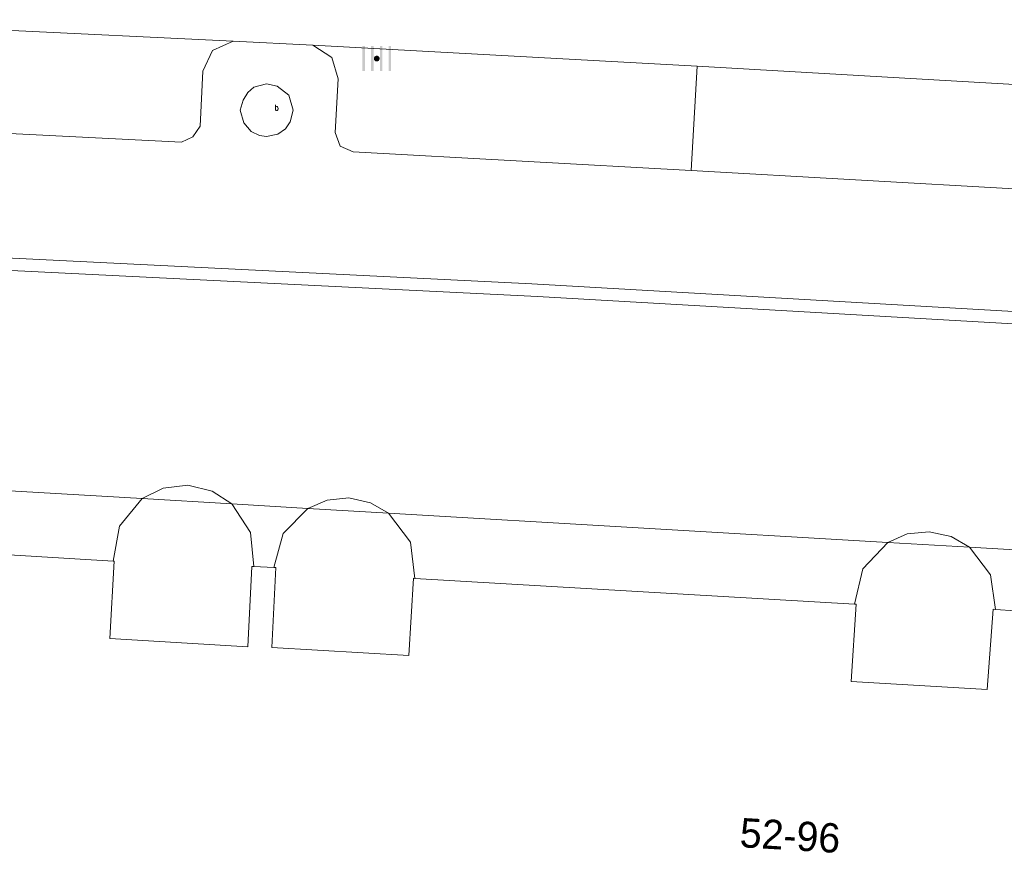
# Model space of a CAD drawing. Header units: metres. Extents: x 197457 to 198138, y 353986 to 354984.
# Tile 155 of 217: x 197977 to 197994, y 354419 to 354433. Entities that reach past the tile are written whole.
import ezdxf
from ezdxf.enums import TextEntityAlignment as Align

# ---------------------------------------------------------------- set-up
doc = ezdxf.new("R2010")
doc.units = ezdxf.units.M
doc.header["$MEASUREMENT"] = 0
for name, color, linetype, lineweight in [('grens individueel parkeervak', 7, 'Continuous', 0), ('Grens maaiveld', 253, 'Continuous', 0), ('grens WOZ object', 7, 'Continuous', 0), ('hoofdgebouw', 1, 'Continuous', 0), ('huisnummerreeks BGT', 7, 'Continuous', 0), ('kant muur', 30, 'Continuous', 0), ('kant verharding', 7, 'Continuous', 0), ('raster geen IMGeo', 7, 'Continuous', 0), ('weginrichtingselement', 7, 'Continuous', 0)]:
    doc.layers.add(name, color=color, linetype=linetype, lineweight=lineweight)
doc.layers.add('kolk', color=7, linetype='Continuous', lineweight=0, true_color=0x104b6e)
doc.styles.add('Style-STANDARD', font='STANDARD.shx')
doc.styles.add('Style-WORKING', font='WORKING.shx')

# ---------------------------------------------------------------- blocks, each defined once
blk = doc.blocks.new('kolk')
at = {"layer": 'kolk', "linetype": 'Continuous', "lineweight": 0, "true_color": 0xbd2877}
for points in [[(-0.489, -0.425), (-0.489, 0), (-0.489, 0.425), (-0.404, 0.425), (-0.404, 0), (-0.404, -0.425)], [(-0.191, -0.425), (-0.191, 0), (-0.191, 0.425), (-0.106, 0.425), (-0.106, 0), (-0.106, -0.425)], [(0.106, -0.425), (0.106, 0), (0.106, 0.425), (0.191, 0.425), (0.191, 0), (0.191, -0.425)], [(0.404, -0.425), (0.404, 0), (0.404, 0.425), (0.489, 0.425), (0.489, 0), (0.489, -0.425)]]:
    blk.add_hatch(color=232, dxfattribs=at).paths.add_polyline_path(points)
at = {"layer": 'kolk', "linetype": 'Continuous', "lineweight": 0, "true_color": 0x681648}
blk.add_hatch(color=219, dxfattribs=at).paths.add_polyline_path([(0.1, 0, 1), (-0.1, 0, 1)])

msp = doc.modelspace()

# ---------------------------------------------------------------- linework, layer by layer
at = {"layer": 'grens individueel parkeervak', "linetype": 'Continuous', "lineweight": 0}
for p, q in [((197973.082, 354433.46), (197980.587, 354433.094)), ((197988.499, 354432.667), (197981.946, 354433.023)), ((197988.395, 354430.89), (197988.499, 354432.667)), ((197994.907, 354432.298), (197988.499, 354432.667))]:
    msp.add_line(p, q, dxfattribs=at)
at = {"layer": 'grens individueel parkeervak', "linetype": 'Continuous', "lineweight": 0, "flags": 128}
for points in [[(197973.082, 354433.46), (197973.38, 354433.249), (197973.488, 354432.9), (197973.425, 354431.976), (197973.508, 354431.754), (197973.73, 354431.671), (197979.705, 354431.372), (197979.903, 354431.465), (197980.026, 354431.645), (197980.071, 354432.583), (197980.236, 354432.933), (197980.587, 354433.094)], [(197981.946, 354433.023), (197982.27, 354432.818), (197982.378, 354432.449), (197982.328, 354431.535), (197982.41, 354431.305), (197982.634, 354431.209), (197988.395, 354430.89)], [(197988.395, 354430.89), (197993.998, 354430.572), (197994.207, 354430.644), (197994.316, 354430.837), (197994.371, 354431.781), (197994.541, 354432.141), (197994.907, 354432.298)]]:
    msp.add_lwpolyline(points, dxfattribs=at)
at = {"layer": 'Grens maaiveld', "linetype": 'Continuous', "lineweight": 0}
for p, q in [((197974.587, 354425.556), (197979.035, 354425.295)), ((197979.035, 354425.295), (197980.565, 354425.205)), ((197980.565, 354425.205), (197981.86, 354425.129)), ((197981.86, 354425.129), (197983.237, 354425.049)), ((197983.237, 354425.049), (197991.746, 354424.549)), ((197991.746, 354424.549), (197993.14, 354424.468)), ((197993.14, 354424.468), (197994.484, 354424.389))]:
    msp.add_line(p, q, dxfattribs=at)
at = {"layer": 'Grens maaiveld', "linetype": 'Continuous', "lineweight": 0, "flags": 128}
for points in [[(197972.222, 354429.62), (197985.681, 354428.955), (197999.135, 354428.182), (198010.905, 354427.424), (198019.036, 354426.859)], [(198024.203, 354419.539), (198023.994, 354419.555), (198024.375, 354424.472), (198022.694, 354426.395), (198010.891, 354427.214), (197999.122, 354427.972), (197985.777, 354428.74), (197972.426, 354429.401)]]:
    msp.add_lwpolyline(points, dxfattribs=at)
at = {"layer": 'grens WOZ object', "linetype": 'Continuous', "lineweight": 0, "flags": 128}
for points in [[(197980.565, 354425.205), (197980.23, 354425.425), (197979.816, 354425.524), (197979.394, 354425.474), (197979.035, 354425.295)], [(197979.035, 354425.295), (197978.65, 354424.827), (197978.541, 354424.231)], [(197980.939, 354424.138), (197980.885, 354424.718), (197980.565, 354425.205)], [(197983.237, 354425.049), (197982.928, 354425.226), (197982.561, 354425.306), (197982.188, 354425.269), (197981.86, 354425.129)], [(197981.86, 354425.129), (197981.442, 354424.699), (197981.283, 354424.122)], [(197983.687, 354423.936), (197983.61, 354424.552), (197983.237, 354425.049)], [(197993.14, 354424.468), (197992.827, 354424.649), (197992.455, 354424.731), (197992.077, 354424.693), (197991.746, 354424.549)], [(197991.746, 354424.549), (197991.322, 354424.097), (197991.178, 354423.495)], [(197993.586, 354423.407), (197993.497, 354423.994), (197993.14, 354424.468)], [(197978.541, 354424.231), (197978.561, 354424.23), (197978.483, 354422.912), (197980.838, 354422.769), (197980.904, 354424.14), (197980.939, 354424.138)], [(197981.283, 354424.122), (197981.316, 354424.12), (197981.25, 354422.758), (197983.582, 354422.62), (197983.66, 354423.938), (197983.687, 354423.936)], [(197991.178, 354423.495), (197991.206, 354423.493), (197991.121, 354422.176), (197993.441, 354422.039), (197993.542, 354423.41), (197993.586, 354423.407)]]:
    msp.add_lwpolyline(points, dxfattribs=at)
at = {"layer": 'hoofdgebouw', "linetype": 'Continuous', "lineweight": 0}
for p, q in [((197975.545, 354424.413), (197978.541, 354424.231)), ((197980.939, 354424.138), (197981.283, 354424.122)), ((197983.687, 354423.936), (197991.178, 354423.495)), ((197993.586, 354423.407), (197993.92, 354423.381))]:
    msp.add_line(p, q, dxfattribs=at)
at = {"layer": 'kant muur', "linetype": 'Continuous', "lineweight": 0, "flags": 128}
for points in [[(197972.222, 354429.62), (197985.681, 354428.955), (197999.135, 354428.182), (198010.905, 354427.424), (198019.036, 354426.859)], [(198024.203, 354419.539), (198023.994, 354419.555), (198024.375, 354424.472), (198022.694, 354426.395), (198010.891, 354427.214), (197999.122, 354427.972), (197985.777, 354428.74), (197972.426, 354429.401)]]:
    msp.add_lwpolyline(points, dxfattribs=at)
at = {"layer": 'kant verharding', "linetype": 'Continuous', "lineweight": 0}
msp.add_line((197980.587, 354433.094), (197981.946, 354433.023), dxfattribs=at)
at = {"layer": 'kant verharding', "linetype": 'Continuous', "lineweight": 0, "flags": 128}
msp.add_lwpolyline([(197980.709, 354431.916), (197980.77, 354431.701), (197980.897, 354431.554), (197981.039, 354431.485), (197981.159, 354431.466), (197981.352, 354431.51), (197981.48, 354431.598), (197981.558, 354431.716), (197981.609, 354431.916), (197981.537, 354432.171), (197981.336, 354432.325), (197981.159, 354432.366), (197980.941, 354432.308), (197980.838, 354432.22), (197980.76, 354432.088), (197980.709, 354431.916)], dxfattribs=at)
at = {"layer": 'raster geen IMGeo', "linetype": 'Continuous', "lineweight": 0}
for p, q in [((197974.587, 354425.556), (197979.035, 354425.295)), ((197979.035, 354425.295), (197980.565, 354425.205)), ((197980.565, 354425.205), (197981.86, 354425.129)), ((197981.86, 354425.129), (197983.237, 354425.049)), ((197983.237, 354425.049), (197991.746, 354424.549)), ((197991.746, 354424.549), (197993.14, 354424.468)), ((197993.14, 354424.468), (197994.484, 354424.389))]:
    msp.add_line(p, q, dxfattribs=at)

# ---------------------------------------------------------------- block references
at = {"layer": 'kolk', "linetype": 'Continuous', "lineweight": 0, "xscale": 0.5, "yscale": 0.5}
msp.add_blockref('kolk', (197983.036, 354432.797), dxfattribs=at)

# ---------------------------------------------------------------- texts
at = {"layer": 'huisnummerreeks BGT', "linetype": 'Continuous', "lineweight": 0, "style": 'Style-WORKING'}
msp.add_text('52-96', height=0.5, rotation=356.6, dxfattribs=at).set_placement((197990.083, 354419.553), align=Align.MIDDLE_CENTER)
at = {"layer": 'weginrichtingselement', "style": 'Style-STANDARD'}
msp.add_text('b', height=0.1, rotation=359.6691, dxfattribs=at).set_placement((197981.293, 354431.911))

doc.saveas('drawing.dxf')
